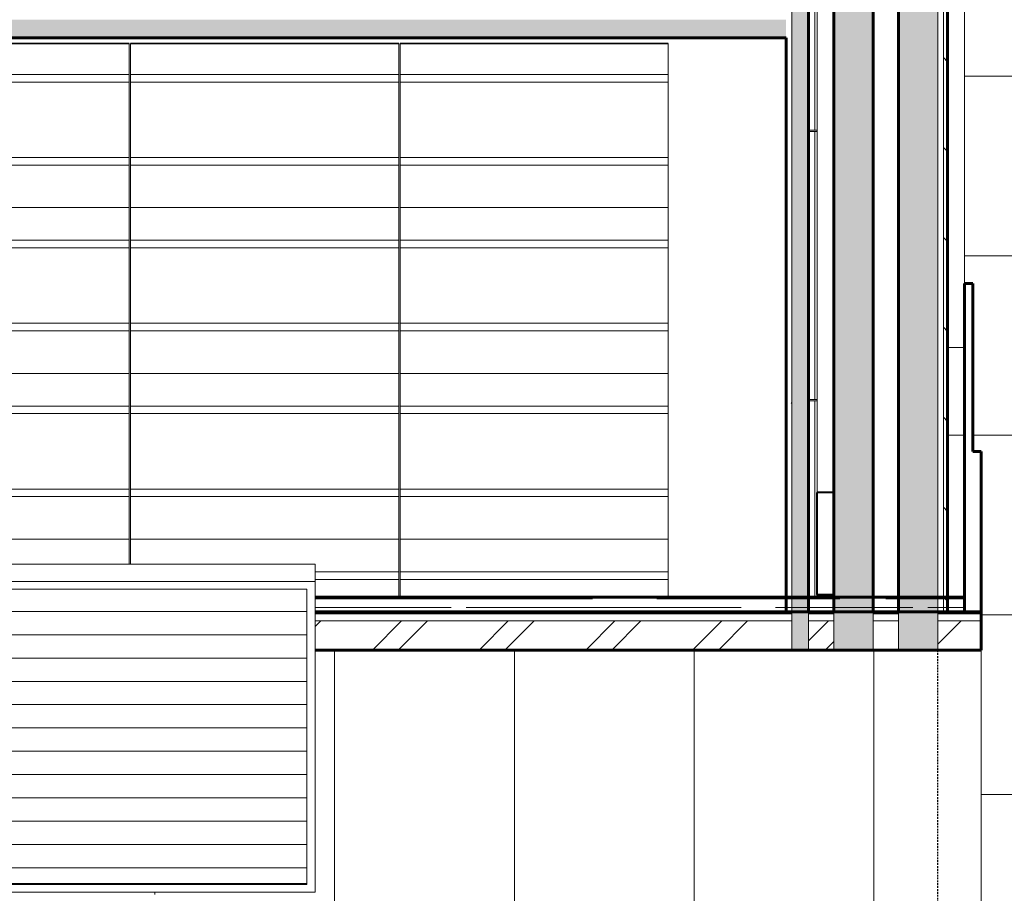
# Model space of a CAD drawing. Header units: inches. Extents: x -680 to 188, y -283 to 603.
# Tile 10 of 15: x -124 to -36, y -105 to -27. Entities that reach past the tile are written whole.
import ezdxf

# ---------------------------------------------------------------- set-up
doc = ezdxf.new("R2010")
doc.units = ezdxf.units.IN
doc.header["$MEASUREMENT"] = 0
doc.linetypes.add('1A Hidden Long', pattern=[0.21875, 0.15625, -0.0625])
for name, color, linetype, lineweight in [('A-ANNO-DIMS', 1, 'Continuous', 9), ('A-ANNO-DIMS-48', 1, 'Continuous', 9), ('A-CLNG-PATT', 5, 'Continuous', 60), ('A-CLNG-SUSP', 5, 'Continuous', 18), ('A-DETL', 5, 'Continuous', 9), ('A-EQPM', 6, 'Continuous', 9), ('A-GENM', 6, 'Continuous', 9), ('A-GLAZ', 6, 'Continuous', 18), ('A-ROOF', 4, 'Continuous', 18), ('A-ROOF-OTLN', 4, 'Continuous', 9), ('A-ROOF-PATT', 8, 'Continuous', 60), ('A-WALL-PATT', 2, 'Continuous', 60), ('I-WALL', 2, 'Continuous', 18), ('S-BEAM', 4, 'Continuous', 9)]:
    doc.layers.add(name, color=color, linetype=linetype, lineweight=lineweight)
doc.styles.add('Arial_1', font='arial.ttf', dxfattribs={"width": 0.9, "height": 4.425898})
doc.dimstyles.new('Linear_-_3_32__Arial_2_3', dxfattribs={"dimscale": 12, "dimtxt": 4.5, "dimasz": 0.3125, "dimexe": 0.375, "dimexo": 0.375, "dimgap": 0.0625, "dimtad": 1, "dimdec": 3, "dimrnd": 0.125, "dimzin": 3, "dimdsep": 46, "dimlunit": 4, "dimtxsty": 'Arial_1', "dimblk1": 'OBLIQUE', "dimblk2": 'OBLIQUE', "dimsah": 1, "dimcen": 0.09, "dimdle": 0.375, "dimazin": 0, "dimtfac": 1, "dimtdec": 3, "dimtix": 1, "dimtmove": 0, "dimatfit": 3, "dimfxl": 1, "dimtvp": 1, "dimfrac": 2, "dimtolj": 1, "dimtzin": 0, "dimarcsym": 2})
pattern_1 = [(0, (0, 0), (15.36, 3.84), [0.634, -10.886, 0.634, -10.886, -61.44]), (0, (0, 0), (15.36, 3.84), [-23.04, 0.634, -22.406, 0.634, -10.886, -26.88]), (0, (0, 0), (15.36, 3.84), [-57.6, 0.634, -7.046, 0.634, -18.566]), (120, (5.76, 1.92), (-11.005538, 11.38215), [0.634, -10.886, 0.634, -10.886, -61.44]), (120, (5.76, 1.92), (-11.005538, 11.38215), [-23.04, 0.634, -22.406, 0.634, -10.886, -26.88]), (120, (5.76, 1.92), (-11.005538, 11.38215), [-57.6, 0.634, -7.046, 0.634, -18.566]), (240, (7.68, 9.6), (-4.354462, -15.22215), [0.634, -10.886, 0.634, -10.886, -61.44]), (240, (7.68, 9.6), (-4.354462, -15.22215), [-23.04, 0.634, -22.406, 0.634, -10.886, -26.88]), (240, (7.68, 9.6), (-4.354462, -15.22215), [-57.6, 0.634, -7.046, 0.634, -18.566])]

# ---------------------------------------------------------------- blocks, each defined once
blk = doc.blocks.new('Single Casement - 2050CS-1928333-Clerestory Plan')
at = {"layer": 'A-GLAZ'}
for p, q in [((-15.25, 6.813), (9.55, 6.813)), ((-15.25, 5.313), (-15.25, 6.813)), ((15.25, 6.813), (15.25, 5.313))]:
    blk.add_line(p, q, dxfattribs=at)
blk = doc.blocks.new('Xlath - Xlath-2591053-Clerestory Plan')
at = {"layer": 'A-GENM', "lineweight": 30}
for p, q in [((-114.286, -29.063), (-138.161, -29.063)), ((-138.161, -29.083), (-114.286, -29.083)), ((-114.286, -29.083), (-114.286, -29.063)), ((-114.161, -29.063), (-114.161, -29.083)), ((-90.286, -29.063), (-114.161, -29.063)), ((-114.161, -29.083), (-90.286, -29.083)), ((-90.286, -29.083), (-90.286, -29.063)), ((-90.161, -29.063), (-90.161, -29.083)), ((-66.286, -29.063), (-90.161, -29.063)), ((-90.161, -29.083), (-66.286, -29.083)), ((-66.286, -29.083), (-66.286, -29.063))]:
    blk.add_line(p, q, dxfattribs=at)
at = {"layer": 'A-GENM'}
for p, q in [((-114.286, -29.083), (-114.286, -29.158)), ((-114.286, -29.158), (-114.286, -29.216)), ((-114.286, -29.216), (-114.286, -30.05)), ((-114.161, -29.158), (-114.161, -29.083)), ((-114.161, -29.216), (-114.161, -29.158)), ((-114.161, -30.05), (-114.161, -29.216)), ((-90.286, -29.083), (-90.286, -29.158)), ((-90.286, -29.158), (-90.286, -29.216)), ((-90.286, -29.216), (-90.286, -30.05)), ((-90.161, -29.158), (-90.161, -29.083)), ((-90.161, -29.216), (-90.161, -29.158)), ((-90.161, -30.05), (-90.161, -29.216)), ((-66.286, -29.083), (-66.286, -29.158)), ((-66.286, -29.158), (-66.286, -29.216)), ((-66.286, -29.216), (-66.286, -30.05)), ((-114.286, -30.05), (-114.286, -30.13)), ((-114.286, -30.13), (-114.286, -30.291)), ((-114.286, -30.291), (-114.286, -30.351)), ((-114.286, -30.351), (-114.286, -31.7)), ((-114.161, -30.13), (-114.161, -30.05)), ((-114.161, -30.291), (-114.161, -30.13)), ((-114.161, -30.351), (-114.161, -30.291)), ((-114.161, -31.7), (-114.161, -30.351)), ((-90.286, -30.05), (-90.286, -30.13)), ((-90.286, -30.13), (-90.286, -30.291)), ((-90.286, -30.291), (-90.286, -30.351)), ((-90.286, -30.351), (-90.286, -31.7)), ((-90.161, -30.13), (-90.161, -30.05)), ((-90.161, -30.291), (-90.161, -30.13)), ((-90.161, -30.351), (-90.161, -30.291)), ((-90.161, -31.7), (-90.161, -30.351)), ((-66.286, -30.05), (-66.286, -30.13)), ((-66.286, -30.13), (-66.286, -30.291)), ((-66.286, -30.291), (-66.286, -30.351)), ((-66.286, -30.351), (-66.286, -31.7)), ((-114.286, -31.844), (-138.161, -31.844)), ((-114.286, -31.7), (-114.286, -31.843)), ((-114.286, -31.844), (-114.286, -32.517)), ((-114.161, -31.843), (-114.161, -31.7)), ((-90.286, -31.844), (-114.161, -31.844)), ((-114.161, -32.517), (-114.161, -31.844)), ((-90.286, -31.7), (-90.286, -31.843)), ((-90.286, -31.844), (-90.286, -32.517)), ((-90.161, -31.843), (-90.161, -31.7)), ((-66.286, -31.844), (-90.161, -31.844)), ((-90.161, -32.517), (-90.161, -31.844)), ((-66.286, -31.7), (-66.286, -31.843)), ((-66.286, -31.844), (-66.286, -32.517)), ((-138.161, -32.517), (-114.286, -32.517)), ((-114.286, -32.517), (-114.286, -39.093)), ((-114.161, -32.517), (-90.286, -32.517)), ((-114.161, -39.093), (-114.161, -32.517)), ((-90.286, -32.517), (-90.286, -39.093)), ((-90.161, -32.517), (-66.286, -32.517)), ((-90.161, -39.093), (-90.161, -32.517)), ((-66.286, -32.517), (-66.286, -39.093)), ((-114.286, -39.237), (-138.161, -39.237)), ((-114.286, -39.093), (-114.286, -39.236)), ((-114.286, -39.237), (-114.286, -39.91)), ((-114.161, -39.236), (-114.161, -39.093)), ((-90.286, -39.237), (-114.161, -39.237)), ((-114.161, -39.91), (-114.161, -39.237)), ((-90.286, -39.093), (-90.286, -39.236)), ((-90.286, -39.237), (-90.286, -39.91)), ((-90.161, -39.236), (-90.161, -39.093)), ((-66.286, -39.237), (-90.161, -39.237)), ((-90.161, -39.91), (-90.161, -39.237)), ((-66.286, -39.093), (-66.286, -39.236)), ((-66.286, -39.237), (-66.286, -39.91)), ((-138.161, -39.91), (-114.286, -39.91)), ((-114.286, -39.91), (-114.286, -41.111)), ((-114.161, -39.91), (-90.286, -39.91)), ((-114.161, -41.111), (-114.161, -39.91)), ((-90.286, -39.91), (-90.286, -41.111)), ((-90.161, -39.91), (-66.286, -39.91)), ((-90.161, -41.111), (-90.161, -39.91)), ((-66.286, -39.91), (-66.286, -41.111)), ((-114.286, -41.111), (-114.286, -41.191)), ((-114.286, -41.191), (-114.286, -41.352)), ((-114.161, -41.191), (-114.161, -41.111)), ((-114.161, -41.352), (-114.161, -41.191)), ((-90.286, -41.111), (-90.286, -41.191)), ((-90.286, -41.191), (-90.286, -41.352)), ((-90.161, -41.191), (-90.161, -41.111)), ((-90.161, -41.352), (-90.161, -41.191)), ((-66.286, -41.111), (-66.286, -41.191)), ((-66.286, -41.191), (-66.286, -41.352)), ((-114.286, -41.352), (-114.286, -41.413)), ((-114.286, -41.413), (-114.286, -42.182)), ((-114.161, -41.413), (-114.161, -41.352)), ((-114.161, -42.182), (-114.161, -41.413)), ((-90.286, -41.352), (-90.286, -41.413)), ((-90.286, -41.413), (-90.286, -42.182)), ((-90.161, -41.413), (-90.161, -41.352)), ((-90.161, -42.182), (-90.161, -41.413)), ((-66.286, -41.352), (-66.286, -41.413)), ((-66.286, -41.413), (-66.286, -42.182)), ((-114.286, -42.182), (-114.286, -42.264)), ((-114.286, -42.264), (-114.286, -43.123)), ((-114.161, -42.264), (-114.161, -42.182)), ((-114.161, -43.123), (-114.161, -42.264)), ((-90.286, -42.182), (-90.286, -42.264)), ((-90.286, -42.264), (-90.286, -43.123)), ((-90.161, -42.264), (-90.161, -42.182)), ((-90.161, -43.123), (-90.161, -42.264)), ((-66.286, -42.182), (-66.286, -42.264)), ((-66.286, -42.264), (-66.286, -43.123)), ((-114.286, -43.7), (-138.161, -43.7)), ((-114.286, -43.123), (-114.286, -43.22)), ((-114.286, -43.22), (-114.286, -43.546)), ((-114.286, -43.546), (-114.286, -43.613)), ((-114.286, -43.613), (-114.286, -43.7)), ((-114.286, -43.7), (-114.286, -43.927)), ((-114.161, -43.22), (-114.161, -43.123)), ((-114.161, -43.546), (-114.161, -43.22)), ((-114.161, -43.613), (-114.161, -43.546)), ((-114.161, -43.7), (-114.161, -43.613)), ((-114.161, -43.927), (-114.161, -43.7)), ((-90.286, -43.7), (-114.161, -43.7)), ((-90.286, -43.123), (-90.286, -43.22)), ((-90.286, -43.22), (-90.286, -43.546)), ((-90.286, -43.546), (-90.286, -43.613)), ((-90.286, -43.613), (-90.286, -43.7)), ((-90.286, -43.7), (-90.286, -43.927)), ((-90.161, -43.22), (-90.161, -43.123)), ((-90.161, -43.546), (-90.161, -43.22)), ((-90.161, -43.613), (-90.161, -43.546)), ((-90.161, -43.7), (-90.161, -43.613)), ((-90.161, -43.927), (-90.161, -43.7)), ((-66.286, -43.7), (-90.161, -43.7)), ((-66.286, -43.123), (-66.286, -43.22)), ((-66.286, -43.22), (-66.286, -43.546)), ((-66.286, -43.546), (-66.286, -43.613)), ((-66.286, -43.613), (-66.286, -43.7)), ((-66.286, -43.7), (-66.286, -43.927)), ((-114.286, -43.927), (-114.286, -43.985)), ((-114.286, -43.985), (-114.286, -44.819)), ((-114.161, -43.985), (-114.161, -43.927)), ((-114.161, -44.819), (-114.161, -43.985)), ((-90.286, -43.927), (-90.286, -43.985)), ((-90.286, -43.985), (-90.286, -44.819)), ((-90.161, -43.985), (-90.161, -43.927)), ((-90.161, -44.819), (-90.161, -43.985)), ((-66.286, -43.927), (-66.286, -43.985)), ((-66.286, -43.985), (-66.286, -44.819)), ((-114.286, -44.819), (-114.286, -44.899)), ((-114.286, -44.899), (-114.286, -45.06)), ((-114.286, -45.06), (-114.286, -45.121)), ((-114.286, -45.121), (-114.286, -46.469)), ((-114.161, -44.899), (-114.161, -44.819)), ((-114.161, -45.06), (-114.161, -44.899)), ((-114.161, -45.121), (-114.161, -45.06)), ((-114.161, -46.469), (-114.161, -45.121)), ((-90.286, -44.819), (-90.286, -44.899)), ((-90.286, -44.899), (-90.286, -45.06)), ((-90.286, -45.06), (-90.286, -45.121)), ((-90.286, -45.121), (-90.286, -46.469)), ((-90.161, -44.899), (-90.161, -44.819)), ((-90.161, -45.06), (-90.161, -44.899)), ((-90.161, -45.121), (-90.161, -45.06)), ((-90.161, -46.469), (-90.161, -45.121)), ((-66.286, -44.819), (-66.286, -44.899)), ((-66.286, -44.899), (-66.286, -45.06)), ((-66.286, -45.06), (-66.286, -45.121)), ((-66.286, -45.121), (-66.286, -46.469)), ((-114.286, -46.613), (-138.161, -46.613)), ((-138.161, -47.286), (-114.286, -47.286)), ((-114.286, -46.469), (-114.286, -46.612)), ((-114.286, -46.613), (-114.286, -47.286)), ((-114.286, -47.286), (-114.286, -53.862)), ((-114.161, -46.612), (-114.161, -46.469)), ((-90.286, -46.613), (-114.161, -46.613)), ((-114.161, -47.286), (-114.161, -46.613)), ((-114.161, -47.286), (-90.286, -47.286)), ((-114.161, -53.862), (-114.161, -47.286)), ((-90.286, -46.469), (-90.286, -46.612)), ((-90.286, -46.613), (-90.286, -47.286)), ((-90.286, -47.286), (-90.286, -53.862)), ((-90.161, -46.612), (-90.161, -46.469)), ((-66.286, -46.613), (-90.161, -46.613)), ((-90.161, -47.286), (-90.161, -46.613)), ((-90.161, -47.286), (-66.286, -47.286)), ((-90.161, -53.862), (-90.161, -47.286)), ((-66.286, -46.469), (-66.286, -46.612)), ((-66.286, -46.613), (-66.286, -47.286)), ((-66.286, -47.286), (-66.286, -53.862)), ((-114.286, -54.006), (-138.161, -54.006)), ((-114.286, -53.862), (-114.286, -54.005)), ((-114.286, -54.006), (-114.286, -54.679)), ((-114.161, -54.005), (-114.161, -53.862)), ((-90.286, -54.006), (-114.161, -54.006)), ((-114.161, -54.679), (-114.161, -54.006)), ((-90.286, -53.862), (-90.286, -54.005)), ((-90.286, -54.006), (-90.286, -54.679)), ((-90.161, -54.005), (-90.161, -53.862)), ((-66.286, -54.006), (-90.161, -54.006)), ((-90.161, -54.679), (-90.161, -54.006)), ((-66.286, -53.862), (-66.286, -54.005)), ((-66.286, -54.006), (-66.286, -54.679)), ((-138.161, -54.679), (-114.286, -54.679)), ((-114.286, -54.679), (-114.286, -55.88)), ((-114.161, -54.679), (-90.286, -54.679)), ((-114.161, -55.88), (-114.161, -54.679)), ((-90.286, -54.679), (-90.286, -55.88)), ((-90.161, -54.679), (-66.286, -54.679)), ((-90.161, -55.88), (-90.161, -54.679)), ((-66.286, -54.679), (-66.286, -55.88)), ((-114.286, -55.88), (-114.286, -55.96)), ((-114.286, -55.96), (-114.286, -56.122)), ((-114.161, -55.96), (-114.161, -55.88)), ((-114.161, -56.122), (-114.161, -55.96)), ((-90.286, -55.88), (-90.286, -55.96)), ((-90.286, -55.96), (-90.286, -56.122)), ((-90.161, -55.96), (-90.161, -55.88)), ((-90.161, -56.122), (-90.161, -55.96)), ((-66.286, -55.88), (-66.286, -55.96)), ((-66.286, -55.96), (-66.286, -56.122)), ((-114.286, -56.122), (-114.286, -56.182)), ((-114.286, -56.182), (-114.286, -56.951)), ((-114.286, -56.951), (-114.286, -57.033)), ((-114.161, -56.182), (-114.161, -56.122)), ((-114.161, -56.951), (-114.161, -56.182)), ((-114.161, -57.033), (-114.161, -56.951)), ((-90.286, -56.122), (-90.286, -56.182)), ((-90.286, -56.182), (-90.286, -56.951)), ((-90.286, -56.951), (-90.286, -57.033)), ((-90.161, -56.182), (-90.161, -56.122)), ((-90.161, -56.951), (-90.161, -56.182)), ((-90.161, -57.033), (-90.161, -56.951)), ((-66.286, -56.122), (-66.286, -56.182)), ((-66.286, -56.182), (-66.286, -56.951)), ((-66.286, -56.951), (-66.286, -57.033)), ((-114.286, -57.033), (-114.286, -57.892)), ((-114.161, -57.892), (-114.161, -57.033)), ((-90.286, -57.033), (-90.286, -57.892)), ((-90.161, -57.892), (-90.161, -57.033)), ((-66.286, -57.033), (-66.286, -57.892)), ((-114.286, -58.47), (-138.161, -58.47)), ((-114.286, -57.892), (-114.286, -57.989)), ((-114.286, -57.989), (-114.286, -58.315)), ((-114.286, -58.315), (-114.286, -58.382)), ((-114.286, -58.382), (-114.286, -58.47)), ((-114.286, -58.47), (-114.286, -58.696)), ((-114.286, -58.696), (-114.286, -58.754)), ((-114.161, -57.989), (-114.161, -57.892)), ((-114.161, -58.315), (-114.161, -57.989)), ((-114.161, -58.382), (-114.161, -58.315)), ((-114.161, -58.47), (-114.161, -58.382)), ((-90.286, -58.47), (-114.161, -58.47)), ((-114.161, -58.696), (-114.161, -58.47)), ((-114.161, -58.754), (-114.161, -58.696)), ((-90.286, -57.892), (-90.286, -57.989)), ((-90.286, -57.989), (-90.286, -58.315)), ((-90.286, -58.315), (-90.286, -58.382)), ((-90.286, -58.382), (-90.286, -58.47)), ((-90.286, -58.47), (-90.286, -58.696)), ((-90.286, -58.696), (-90.286, -58.754)), ((-90.161, -57.989), (-90.161, -57.892)), ((-90.161, -58.315), (-90.161, -57.989)), ((-90.161, -58.382), (-90.161, -58.315)), ((-90.161, -58.47), (-90.161, -58.382)), ((-66.286, -58.47), (-90.161, -58.47)), ((-90.161, -58.696), (-90.161, -58.47)), ((-90.161, -58.754), (-90.161, -58.696)), ((-66.286, -57.892), (-66.286, -57.989)), ((-66.286, -57.989), (-66.286, -58.315)), ((-66.286, -58.315), (-66.286, -58.382)), ((-66.286, -58.382), (-66.286, -58.47)), ((-66.286, -58.47), (-66.286, -58.696)), ((-66.286, -58.696), (-66.286, -58.754)), ((-114.286, -58.754), (-114.286, -59.588)), ((-114.286, -59.588), (-114.286, -59.668)), ((-114.161, -59.588), (-114.161, -58.754)), ((-114.161, -59.668), (-114.161, -59.588)), ((-90.286, -58.754), (-90.286, -59.588)), ((-90.286, -59.588), (-90.286, -59.668)), ((-90.161, -59.588), (-90.161, -58.754)), ((-90.161, -59.668), (-90.161, -59.588)), ((-66.286, -58.754), (-66.286, -59.588)), ((-66.286, -59.588), (-66.286, -59.668)), ((-114.286, -59.668), (-114.286, -59.83)), ((-114.286, -59.83), (-114.286, -59.89)), ((-114.286, -59.89), (-114.286, -61.239)), ((-114.161, -59.83), (-114.161, -59.668)), ((-114.161, -59.89), (-114.161, -59.83)), ((-114.161, -61.239), (-114.161, -59.89)), ((-90.286, -59.668), (-90.286, -59.83)), ((-90.286, -59.83), (-90.286, -59.89)), ((-90.286, -59.89), (-90.286, -61.239)), ((-90.161, -59.83), (-90.161, -59.668)), ((-90.161, -59.89), (-90.161, -59.83)), ((-90.161, -61.239), (-90.161, -59.89)), ((-66.286, -59.668), (-66.286, -59.83)), ((-66.286, -59.83), (-66.286, -59.89)), ((-66.286, -59.89), (-66.286, -61.239)), ((-114.286, -61.239), (-114.286, -61.381)), ((-114.161, -61.381), (-114.161, -61.239)), ((-90.286, -61.239), (-90.286, -61.381)), ((-90.161, -61.381), (-90.161, -61.239)), ((-66.286, -61.239), (-66.286, -61.381)), ((-114.286, -61.382), (-138.161, -61.382)), ((-138.161, -62.055), (-114.286, -62.055)), ((-114.286, -61.382), (-114.286, -62.055)), ((-114.286, -62.055), (-114.286, -68.632)), ((-90.286, -61.382), (-114.161, -61.382)), ((-114.161, -62.055), (-114.161, -61.382)), ((-114.161, -62.055), (-90.286, -62.055)), ((-114.161, -68.632), (-114.161, -62.055)), ((-90.286, -61.382), (-90.286, -62.055)), ((-90.286, -62.055), (-90.286, -68.632)), ((-66.286, -61.382), (-90.161, -61.382)), ((-90.161, -62.055), (-90.161, -61.382)), ((-90.161, -62.055), (-66.286, -62.055)), ((-90.161, -68.632), (-90.161, -62.055)), ((-66.286, -61.382), (-66.286, -62.055)), ((-66.286, -62.055), (-66.286, -68.632)), ((-114.286, -68.775), (-138.161, -68.775)), ((-114.286, -68.632), (-114.286, -68.774)), ((-114.286, -68.775), (-114.286, -69.448)), ((-114.161, -68.774), (-114.161, -68.632)), ((-90.286, -68.775), (-114.161, -68.775)), ((-114.161, -69.448), (-114.161, -68.775)), ((-90.286, -68.632), (-90.286, -68.774)), ((-90.286, -68.775), (-90.286, -69.448)), ((-90.161, -68.774), (-90.161, -68.632)), ((-66.286, -68.775), (-90.161, -68.775)), ((-90.161, -69.448), (-90.161, -68.775)), ((-66.286, -68.632), (-66.286, -68.774)), ((-66.286, -68.775), (-66.286, -69.448)), ((-138.161, -69.448), (-114.286, -69.448)), ((-114.286, -69.448), (-114.286, -70.649)), ((-114.161, -69.448), (-90.286, -69.448)), ((-114.161, -70.649), (-114.161, -69.448)), ((-90.286, -69.448), (-90.286, -70.649)), ((-90.161, -69.448), (-66.286, -69.448)), ((-90.161, -70.649), (-90.161, -69.448)), ((-66.286, -69.448), (-66.286, -70.649)), ((-114.286, -70.649), (-114.286, -70.73)), ((-114.286, -70.73), (-114.286, -70.891)), ((-114.286, -70.891), (-114.286, -70.951)), ((-114.286, -70.951), (-114.286, -71.72)), ((-114.161, -70.73), (-114.161, -70.649)), ((-114.161, -70.891), (-114.161, -70.73)), ((-114.161, -70.951), (-114.161, -70.891)), ((-114.161, -71.72), (-114.161, -70.951)), ((-90.286, -70.649), (-90.286, -70.73)), ((-90.286, -70.73), (-90.286, -70.891)), ((-90.286, -70.891), (-90.286, -70.951)), ((-90.286, -70.951), (-90.286, -71.72)), ((-90.161, -70.73), (-90.161, -70.649)), ((-90.161, -70.891), (-90.161, -70.73)), ((-90.161, -70.951), (-90.161, -70.891)), ((-90.161, -71.72), (-90.161, -70.951)), ((-66.286, -70.649), (-66.286, -70.73)), ((-66.286, -70.73), (-66.286, -70.891)), ((-66.286, -70.891), (-66.286, -70.951)), ((-66.286, -70.951), (-66.286, -71.72)), ((-114.286, -71.72), (-114.286, -71.802)), ((-114.286, -71.802), (-114.286, -72.662)), ((-114.161, -71.802), (-114.161, -71.72)), ((-114.161, -72.662), (-114.161, -71.802)), ((-90.286, -71.72), (-90.286, -71.802)), ((-90.286, -71.802), (-90.286, -72.662)), ((-90.161, -71.802), (-90.161, -71.72)), ((-90.161, -72.662), (-90.161, -71.802)), ((-66.286, -71.72), (-66.286, -71.802)), ((-66.286, -71.802), (-66.286, -72.662)), ((-114.286, -72.662), (-114.286, -72.758)), ((-114.286, -72.758), (-114.286, -73.084)), ((-114.161, -72.758), (-114.161, -72.662)), ((-114.161, -73.084), (-114.161, -72.758)), ((-90.286, -72.662), (-90.286, -72.758)), ((-90.286, -72.758), (-90.286, -73.084)), ((-90.161, -72.758), (-90.161, -72.662)), ((-90.161, -73.084), (-90.161, -72.758)), ((-66.286, -72.662), (-66.286, -72.758)), ((-66.286, -72.758), (-66.286, -73.084)), ((-114.286, -73.239), (-138.161, -73.239)), ((-114.286, -73.084), (-114.286, -73.151)), ((-114.286, -73.151), (-114.286, -73.239)), ((-114.286, -73.239), (-114.286, -73.466)), ((-114.286, -73.466), (-114.286, -73.523)), ((-114.286, -73.523), (-114.286, -74.357)), ((-114.161, -73.151), (-114.161, -73.084)), ((-114.161, -73.239), (-114.161, -73.151)), ((-114.161, -73.466), (-114.161, -73.239)), ((-90.286, -73.239), (-114.161, -73.239)), ((-114.161, -73.523), (-114.161, -73.466)), ((-114.161, -74.357), (-114.161, -73.523)), ((-90.286, -73.084), (-90.286, -73.151)), ((-90.286, -73.151), (-90.286, -73.239)), ((-90.286, -73.239), (-90.286, -73.466)), ((-90.286, -73.466), (-90.286, -73.523)), ((-90.286, -73.523), (-90.286, -74.357)), ((-90.161, -73.151), (-90.161, -73.084)), ((-90.161, -73.239), (-90.161, -73.151)), ((-90.161, -73.466), (-90.161, -73.239)), ((-66.286, -73.239), (-90.161, -73.239)), ((-90.161, -73.523), (-90.161, -73.466)), ((-90.161, -74.357), (-90.161, -73.523)), ((-66.286, -73.084), (-66.286, -73.151)), ((-66.286, -73.151), (-66.286, -73.239)), ((-66.286, -73.239), (-66.286, -73.466)), ((-66.286, -73.466), (-66.286, -73.523)), ((-66.286, -73.523), (-66.286, -74.357)), ((-114.286, -74.357), (-114.286, -74.438)), ((-114.286, -74.438), (-114.286, -74.599)), ((-114.161, -74.438), (-114.161, -74.357)), ((-114.161, -74.599), (-114.161, -74.438)), ((-90.286, -74.357), (-90.286, -74.438)), ((-90.286, -74.438), (-90.286, -74.599)), ((-90.161, -74.438), (-90.161, -74.357)), ((-90.161, -74.599), (-90.161, -74.438)), ((-66.286, -74.357), (-66.286, -74.438)), ((-66.286, -74.438), (-66.286, -74.599)), ((-114.286, -74.599), (-114.286, -74.659)), ((-114.286, -74.659), (-114.286, -75.469)), ((-114.161, -74.659), (-114.161, -74.599)), ((-114.161, -75.469), (-114.161, -74.659)), ((-90.286, -74.599), (-90.286, -74.659)), ((-90.286, -74.659), (-90.286, -76.008)), ((-90.161, -74.659), (-90.161, -74.599)), ((-90.161, -76.008), (-90.161, -74.659)), ((-66.286, -74.599), (-66.286, -74.659)), ((-66.286, -74.659), (-66.286, -76.008)), ((-90.286, -76.152), (-97.724, -76.152)), ((-90.286, -76.008), (-90.286, -76.15)), ((-90.286, -76.152), (-90.286, -76.824)), ((-90.161, -76.15), (-90.161, -76.008)), ((-66.286, -76.152), (-90.161, -76.152)), ((-90.161, -76.824), (-90.161, -76.152)), ((-66.286, -76.008), (-66.286, -76.15)), ((-66.286, -76.152), (-66.286, -76.824)), ((-97.724, -76.824), (-90.286, -76.824)), ((-90.286, -76.824), (-90.286, -78.418)), ((-90.161, -76.824), (-66.286, -76.824)), ((-90.161, -78.418), (-90.161, -76.824)), ((-66.286, -76.824), (-66.286, -78.418))]:
    blk.add_line(p, q, dxfattribs=at)
blk = doc.blocks.new('Xlath-LR - Xlath-LR-2668681-Clerestory Plan')
at = {"layer": 'A-GENM'}
for p, q in [((-53.786, -60.918), (-53.749, -60.918)), ((-53.749, -60.918), (-53.246, -60.918)), ((-53.246, -60.918), (-53.224, -60.918)), ((-53.246, -78.418), (-53.246, -60.918)), ((-53.224, -60.918), (-53.071, -60.918)), ((-53.224, -78.418), (-53.224, -60.918)), ((-53.071, -60.918), (-53.036, -60.918))]:
    blk.add_line(p, q, dxfattribs=at)
blk = doc.blocks.new('Xlath-LR - Xlath-LR-2667324-Clerestory Plan')
at = {"layer": 'A-GENM'}
for p, q in [((-53.786, -12.918), (-53.749, -12.918)), ((-53.749, -12.918), (-53.246, -12.918)), ((-53.246, -12.918), (-53.224, -12.918)), ((-53.246, -36.793), (-53.246, -12.918)), ((-53.224, -12.918), (-53.071, -12.918)), ((-53.224, -36.793), (-53.224, -12.918)), ((-53.071, -12.918), (-53.036, -12.918)), ((-53.749, -36.793), (-53.786, -36.793)), ((-53.246, -36.793), (-53.749, -36.793)), ((-53.224, -36.793), (-53.246, -36.793)), ((-53.071, -36.793), (-53.224, -36.793)), ((-53.036, -36.793), (-53.071, -36.793)), ((-53.786, -36.918), (-53.749, -36.918)), ((-53.749, -36.918), (-53.246, -36.918)), ((-53.246, -36.918), (-53.224, -36.918)), ((-53.246, -60.793), (-53.246, -36.918)), ((-53.224, -36.918), (-53.071, -36.918)), ((-53.224, -60.793), (-53.224, -36.918)), ((-53.071, -36.918), (-53.036, -36.918)), ((-53.749, -60.793), (-53.786, -60.793)), ((-53.246, -60.793), (-53.749, -60.793)), ((-53.224, -60.793), (-53.246, -60.793)), ((-53.071, -60.793), (-53.224, -60.793)), ((-53.036, -60.793), (-53.071, -60.793))]:
    blk.add_line(p, q, dxfattribs=at)
blk = doc.blocks.new('Solar Panel - 30_ x 60_-2671283-Clerestory Plan')
at = {"layer": 'A-EQPM'}
h = blk.add_hatch(dxfattribs=at)
h.set_pattern_fill('FP_7', color=256, style=0, pattern_type=2)
h.set_pattern_definition([(180, (-411.161, -106.68), (-3e-16, -2.077), [])])
h.paths.add_polyline_path([(-426.859, -103.911), (-411.911, -103.911), (-411.911, -77.7), (-470.411, -77.7), (-470.411, -103.911), (-430.46, -103.911)], flags=0)
for p, q in [((-471.161, -75.469), (-411.161, -75.469)), ((-471.161, -75.469), (-471.161, -77.007)), ((-411.161, -75.469), (-411.161, -77.007)), ((-411.161, -77.007), (-471.161, -77.007)), ((-471.161, -77.007), (-471.161, -104.7)), ((-411.161, -104.7), (-411.161, -77.007)), ((-470.411, -104.007), (-470.411, -77.7)), ((-470.411, -77.7), (-411.911, -77.7)), ((-411.911, -77.7), (-411.911, -104.007)), ((-470.411, -103.911), (-411.911, -103.911)), ((-411.911, -104.007), (-470.411, -104.007)), ((-471.161, -104.7), (-411.161, -104.7))]:
    blk.add_line(p, q, dxfattribs=at)
blk = doc.blocks.new('DIMBLOCK12-Clerestory Plan')
at = {"layer": 'A-ANNO-DIMS-48', "lineweight": 50, "transparency": 16777216}
for p, q in [((55.589, 37.582), (53.714, 39.457)), ((55.589, 37.582), (57.464, 35.707)), ((55.589, -180.168), (53.714, -178.293)), ((55.589, -180.168), (57.464, -182.043))]:
    blk.add_line(p, q, dxfattribs=at)
at = {"layer": 'A-ANNO-DIMS-48', "transparency": 16777216}
for p, q in [((-39.099, 37.582), (60.089, 37.582)), ((55.589, 37.582), (-39.099, 37.582)), ((55.589, -180.168), (55.589, 37.582)), ((-40.191, -180.168), (60.089, -180.168)), ((55.589, -180.168), (-40.191, -180.168))]:
    blk.add_line(p, q, dxfattribs=at)
at = {"layer": 'A-ANNO-DIMS-48', "color": 0, "transparency": 16777216, "insert": (49.098, -82.82), "char_height": 4.4259, "width": 27.66462, "attachment_point": 1, "rotation": 90, "line_spacing_factor": 0.938532, "style": 'Arial_1'}
blk.add_mtext('18\'-1 3/4"', dxfattribs=at)
blk = doc.blocks.new('_Oblique')
at = {"color": 0, "linetype": 'ByBlock', "lineweight": -2}
blk.add_line((-0.5, -0.5), (0.5, 0.5), dxfattribs=at)
blk = doc.blocks.new('DIMBLOCK14-Clerestory Plan')
at = {"layer": 'A-ANNO-DIMS-48', "transparency": 16777216}
for p, q in [((65.549, 160.332), (65.549, -184.668)), ((-14.661, 155.832), (70.049, 155.832)), ((65.549, 155.832), (-14.661, 155.832)), ((-40.191, -180.168), (70.049, -180.168)), ((65.549, -180.168), (-40.191, -180.168))]:
    blk.add_line(p, q, dxfattribs=at)
at = {"layer": 'A-ANNO-DIMS-48', "lineweight": 50, "transparency": 16777216}
for p, q in [((65.549, 155.832), (63.674, 157.707)), ((65.549, 155.832), (67.424, 153.957)), ((65.549, -180.168), (63.674, -178.293)), ((65.549, -180.168), (67.424, -182.043))]:
    blk.add_line(p, q, dxfattribs=at)
at = {"layer": 'A-ANNO-DIMS-48', "color": 0, "transparency": 16777216, "insert": (59.058, -19.126), "char_height": 4.4259, "width": 16.69846, "attachment_point": 1, "rotation": 90, "line_spacing_factor": 0.938532, "style": 'Arial_1'}
blk.add_mtext('28\'-0"', dxfattribs=at)

msp = doc.modelspace()

# ---------------------------------------------------------------- hatches: boundary and pattern name
at = {"layer": 'A-CLNG-PATT', "lineweight": 9}
h = msp.add_hatch(dxfattribs=at)
h.set_pattern_fill('FP_4', color=256, style=0, pattern_type=2)
h.set_pattern_definition(pattern_1)
h.paths.add_polyline_path([(-518.7861, -28.5805), (-55.7861, -28.5805), (-55.7861, -26.9555), (-518.7861, -26.9555)], flags=0)
at = {"layer": 'A-ROOF-PATT', "lineweight": 9}
h = msp.add_hatch(dxfattribs=at)
h.set_pattern_fill('FP_11', color=256, style=0, pattern_type=2)
h.set_pattern_definition([(180, (0.167, 0), (-2e-15, -16), [])])
h.paths.add_polyline_path([(43.2139, -185.6679), (43.2139, 17.3321), (-14.4111, 17.3321), (-14.4111, -18.5429), (-41.4111, -18.5429), (-41.4111, -25.6679), (-39.9111, -25.6679), (-39.9111, -50.4679), (-39.1611, -50.4679), (-39.1611, -65.4179), (-38.4111, -65.4179), (-38.4111, -185.6679), (-34.3121, -185.6679)], flags=0)
h.paths.add_polyline_path([(1.9437, -81.1507), (1.9437, -69.1507), (4.9437, -75.1507), (4.4144, -76.2093)], flags=0)
h.paths.add_polyline_path([(-39.9111, -78.4179), (-39.9111, -56.1679), (-41.4111, -56.1679), (-41.4111, -78.4179)], flags=0)
h = msp.add_hatch(dxfattribs=at)
h.set_pattern_fill('FP_14', color=256, style=0, pattern_type=2)
h.set_pattern_definition([(0, (0, 0), (8.976, 4.08), [61.2, -8.16, 20.4, -4.08]), (0, (5.426, 2.04), (-4.08, 5.426), [12.24, -1.346, 24.48, -3.06]), (0, (2.04, 3.468), (21.216, 2.734), [32.64, -5.712, 16.32, -4.08])])
h.paths.add_polyline_path([(-41.5148, -79.7179), (-39.9111, -79.7179), (-39.9111, -78.4179), (-97.7236, -78.4179), (-97.7236, -79.7179), (-48.7175, -79.7179)], flags=0)
h.paths.add_polyline_path([(-160.3591, -79.7179), (-157.7236, -79.7179), (-157.7236, -78.4179), (-160.4111, -78.4179), (-160.4111, -79.7179)], flags=0)
h.paths.add_polyline_path([(-221.582, -79.7179), (-220.4111, -79.7179), (-220.4111, -78.4179), (-223.0986, -78.4179), (-223.0986, -79.7179)], flags=0)
h.paths.add_polyline_path([(-283.0986, -79.7179), (-283.0986, -78.4179), (-285.7861, -78.4179), (-285.7861, -79.7179)], flags=0)
h.paths.add_polyline_path([(-348.4736, -79.7179), (-345.7861, -79.7179), (-345.7861, -78.4179), (-348.4736, -78.4179)], flags=0)
h.paths.add_polyline_path([(-411.1611, -79.7179), (-408.4736, -79.7179), (-408.4736, -78.4179), (-411.1611, -78.4179)], flags=0)
h.paths.add_polyline_path([(-477.2774, -79.7179), (-471.1611, -79.7179), (-471.1611, -78.4179), (-524.6611, -78.4179), (-524.6611, -79.7179), (-480.8787, -79.7179)], flags=0)
h = msp.add_hatch(dxfattribs=at)
h.set_pattern_fill('FP_1', color=256, style=0, pattern_type=2)
h.set_pattern_definition([(45, (0, 0), (-4.75176, 4.75176), []), (45, (0, 7.2), (-4.75176, 4.75176), [])])
h.paths.add_polyline_path([(-55.9201, -83.1304), (-55.2861, -83.1304), (-55.2861, -80.5304), (-97.7236, -80.5304), (-97.7236, -83.1304), (-63.1228, -83.1304)], flags=0)
h.paths.add_polyline_path([(-53.7861, -83.1304), (-51.5361, -83.1304), (-51.5361, -80.5304), (-53.7861, -80.5304), (-53.7861, -82.3957)], flags=0)
h.paths.add_polyline_path([(-38.4111, -83.1304), (-38.4111, -80.5304), (-42.2861, -80.5304), (-42.2861, -83.1304), (-41.5148, -83.1304)], flags=0)
h.paths.add_polyline_path([(-45.7861, -83.1304), (-45.7861, -80.5304), (-48.0361, -80.5304), (-48.0361, -83.1304)], flags=0)
h.paths.add_polyline_path([(-160.3591, -83.1304), (-157.7236, -83.1304), (-157.7236, -80.5304), (-160.4111, -80.5304), (-160.4111, -83.1304)], flags=0)
h.paths.add_polyline_path([(-220.4111, -83.1304), (-220.4111, -80.5304), (-223.0986, -80.5304), (-223.0986, -83.1304), (-221.582, -83.1304)], flags=0)
h.paths.add_polyline_path([(-285.7861, -83.1304), (-283.0986, -83.1304), (-283.0986, -80.5304), (-285.7861, -80.5304), (-285.7861, -81.8234)], flags=0)
h.paths.add_polyline_path([(-347.629, -83.1304), (-345.7861, -83.1304), (-345.7861, -80.5304), (-348.4736, -80.5304), (-348.4736, -83.1304)], flags=0)
h.paths.add_polyline_path([(-411.1611, -83.1304), (-408.4736, -83.1304), (-408.4736, -80.5304), (-411.1611, -80.5304), (-411.1611, -82.5267)], flags=0)
h.paths.add_polyline_path([(-473.676, -83.1304), (-471.1611, -83.1304), (-471.1611, -80.5304), (-518.7861, -80.5304), (-518.7861, -83.1304), (-480.8787, -83.1304)], flags=0)
h.paths.add_polyline_path([(-524.0948, -83.1304), (-522.2861, -83.1304), (-522.2861, -80.5304), (-526.1611, -80.5304), (-526.1611, -83.1304)], flags=0)
h = msp.add_hatch(dxfattribs=at)
h.set_pattern_fill('FP_2', color=256, style=0, pattern_type=2)
h.set_pattern_definition([(90, (0, -75.157), (-16, 1e-15), [])])
h.paths.add_polyline_path([(-38.4111, -218.5429), (-38.4111, -83.1304), (-97.7236, -83.1304), (-97.7236, -104.6995), (-157.7236, -104.6995), (-157.7236, -83.1304), (-160.4111, -83.1304), (-160.4111, -104.6995), (-220.4111, -104.6995), (-220.4111, -83.1304), (-223.0986, -83.1304), (-223.0986, -104.6995), (-283.0986, -104.6995), (-283.0986, -83.1304), (-285.7861, -83.1304), (-285.7861, -104.6995), (-345.7861, -104.6995), (-345.7861, -83.1304), (-348.4736, -83.1304), (-348.4736, -104.6995), (-408.4736, -104.6995), (-408.4736, -83.1304), (-411.1611, -83.1304), (-411.1611, -104.6995), (-471.1611, -104.6995), (-471.1611, -83.1304), (-526.1611, -83.1304), (-526.1611, -218.5429), (-70.0183, -218.5429)], flags=0)
h.paths.add_polyline_path([(-378.4736, -192.9687), (-408.4736, -192.9687), (-408.4736, -163.738), (-348.4736, -163.738), (-348.4736, -192.9687), (-349.2236, -192.9687)], flags=0)
h.paths.add_polyline_path([(-156.9736, -192.9687), (-157.7236, -192.9687), (-157.7236, -163.738), (-97.7236, -163.738), (-97.7236, -192.9687), (-149.5551, -192.9687)], flags=0)
h.paths.add_polyline_path([(-219.6611, -192.9687), (-220.4111, -192.9687), (-220.4111, -163.738), (-160.4111, -163.738), (-160.4111, -192.9687), (-190.4111, -192.9687)], flags=0)
h.paths.add_polyline_path([(-437.2311, -192.9687), (-471.1611, -192.9687), (-471.1611, -163.738), (-411.1611, -163.738), (-411.1611, -192.9687), (-411.9111, -192.9687)], flags=0)
h.paths.add_polyline_path([(-283.0986, -192.9687), (-283.0986, -163.738), (-223.0986, -163.738), (-223.0986, -192.9687), (-282.3486, -192.9687)], flags=0)
h.paths.add_polyline_path([(-286.5361, -192.9687), (-345.7861, -192.9687), (-345.7861, -163.738), (-285.7861, -163.738), (-285.7861, -192.9687)], flags=0)
h.paths.add_polyline_path([(-365.6357, -163.5457), (-408.4736, -163.5457), (-408.4736, -134.3149), (-348.4736, -134.3149), (-348.4736, -163.5457), (-362.0344, -163.5457)], flags=0)
h.paths.add_polyline_path([(-97.7236, -163.5457), (-157.7236, -163.5457), (-157.7236, -134.3149), (-97.7236, -134.3149), (-97.7236, -162.8534)], flags=0)
h.paths.add_polyline_path([(-185.5685, -163.5457), (-220.4111, -163.5457), (-220.4111, -134.3149), (-160.4111, -134.3149), (-160.4111, -163.5457), (-181.9672, -163.5457)], flags=0)
h.paths.add_polyline_path([(-268.3994, -163.5457), (-283.0986, -163.5457), (-283.0986, -134.3149), (-223.0986, -134.3149), (-223.0986, -163.5457), (-264.7981, -163.5457)], flags=0)
h.paths.add_polyline_path([(-286.5361, -163.5457), (-345.7861, -163.5457), (-345.7861, -134.3149), (-285.7861, -134.3149), (-285.7861, -163.5457), (-286.4061, -163.5457)], flags=0)
h.paths.add_polyline_path([(-412.4532, -163.5457), (-471.1611, -163.5457), (-471.1611, -134.3149), (-411.1611, -134.3149), (-411.1611, -163.5457), (-411.9111, -163.5457)], flags=0)
h.paths.add_polyline_path([(-380.0411, -134.1226), (-408.4736, -134.1226), (-408.4736, -104.8918), (-348.4736, -104.8918), (-348.4736, -134.1226), (-378.2404, -134.1226)], flags=0)
h.paths.add_polyline_path([(-156.7578, -134.1226), (-157.7236, -134.1226), (-157.7236, -104.8918), (-97.7236, -104.8918), (-97.7236, -134.1226), (-153.1564, -134.1226)], flags=0)
h.paths.add_polyline_path([(-219.6611, -134.1226), (-220.4111, -134.1226), (-220.4111, -104.8918), (-160.4111, -104.8918), (-160.4111, -134.1226), (-207.1766, -134.1226)], flags=0)
h.paths.add_polyline_path([(-329.6223, -134.1226), (-345.7861, -134.1226), (-345.7861, -104.8918), (-285.7861, -104.8918), (-285.7861, -134.1226), (-326.0209, -134.1226)], flags=0)
h.paths.add_polyline_path([(-416.0545, -134.1226), (-471.1611, -134.1226), (-471.1611, -104.8918), (-411.1611, -104.8918), (-411.1611, -134.1226), (-412.4532, -134.1226)], flags=0)
h.paths.add_polyline_path([(-264.7981, -134.1226), (-283.0986, -134.1226), (-283.0986, -104.8918), (-223.0986, -104.8918), (-223.0986, -134.1226), (-261.1967, -134.1226)], flags=0)
at = {"layer": 'A-WALL-PATT', "lineweight": 9}
h = msp.add_hatch(dxfattribs=at)
h.set_pattern_fill('FP_3', color=256, style=0, pattern_type=2)
h.set_pattern_definition([(135, (0, 0), (-4.00647, -4.00647), [])])
h.paths.add_polyline_path([(-41.4111, -79.7179), (-41.4111, 38.0821), (-41.7861, 38.0821), (-41.7861, -79.7179), (-41.5148, -79.7179)], flags=0)
h = msp.add_hatch(dxfattribs=at)
h.set_pattern_fill('FP_4', color=256, style=0, pattern_type=2)
h.set_pattern_definition(pattern_1)
h.paths.add_polyline_path([(-55.2861, -79.7179), (-55.2861, 33.5821), (-55.7861, 33.5821), (-55.7861, -79.7179)], flags=0)
at = {"layer": 'A-WALL-PATT', "lineweight": 18}
for points in [[(-54.1195, -83.1304), (-53.7861, -83.1304), (-53.7861, 34.0821), (-55.2861, 34.0821), (-55.2861, -83.1304)], [(-48.0361, -83.1304), (-48.0361, 34.0821), (-51.5361, 34.0821), (-51.5361, -83.1304), (-48.7175, -83.1304)], [(-42.2861, -83.1304), (-42.2861, 34.0821), (-45.7861, 34.0821), (-45.7861, -83.1304)]]:
    msp.add_hatch(color=256, dxfattribs=at).paths.add_polyline_path(points, flags=0)

# ---------------------------------------------------------------- linework, layer by layer
at = {"layer": 'A-CLNG-SUSP', "lineweight": 60}
msp.add_line((-518.7861, -28.5805), (-55.7861, -28.5805), dxfattribs=at)
at = {"layer": 'A-DETL', "linetype": '1A Hidden Long', "lineweight": 30}
msp.add_line((-42.2861, -180.1679), (-42.2861, -83.1679), dxfattribs=at)
at = {"layer": 'A-ROOF', "lineweight": 60}
for p, q in [((-39.9111, -78.4179), (-97.7236, -78.4179)), ((-97.7236, -79.7179), (-39.9111, -79.7179)), ((-38.4111, -83.1304), (-38.4111, -79.7179)), ((-97.7236, -83.1304), (-38.4111, -83.1304))]:
    msp.add_line(p, q, dxfattribs=at)
at = {"layer": 'A-ROOF'}
for p, q in [((-55.2861, -79.8804), (-97.7236, -79.8804)), ((-55.2861, -80.5304), (-97.7236, -80.5304)), ((-51.5361, -79.8804), (-53.7861, -79.8804)), ((-51.5361, -80.5304), (-53.7861, -80.5304)), ((-45.7861, -79.8804), (-48.0361, -79.8804)), ((-45.7861, -80.5304), (-48.0361, -80.5304)), ((-38.4111, -79.8804), (-42.2861, -79.8804)), ((-38.4111, -80.5304), (-42.2861, -80.5304)), ((-38.4111, -218.5429), (-38.4111, -83.1304))]:
    msp.add_line(p, q, dxfattribs=at)
at = {"layer": 'A-ROOF-OTLN', "lineweight": 60}
for p, q in [((-39.1611, -50.4679), (-39.9111, -50.4679)), ((-39.9111, -50.4679), (-39.9111, -79.7179)), ((-39.1611, -65.4179), (-39.1611, -50.4679)), ((-38.4111, -65.4179), (-39.1611, -65.4179)), ((-38.4111, -79.7179), (-38.4111, -65.4179)), ((-39.9111, -79.7179), (-38.4111, -79.7179))]:
    msp.add_line(p, q, dxfattribs=at)
at = {"layer": 'I-WALL'}
for p, q in [((-41.7861, -79.7179), (-41.7861, 38.0821)), ((-42.2861, -83.1304), (-42.2861, 37.5821)), ((-55.2861, 34.0821), (-55.2861, -83.1304)), ((-53.7861, -79.7179), (-53.7861, -83.1304)), ((-51.5361, -83.1304), (-51.5361, -79.7179)), ((-48.0361, -83.1304), (-48.0361, -79.7179)), ((-45.7861, -83.1304), (-45.7861, -79.7179))]:
    msp.add_line(p, q, dxfattribs=at)
at = {"layer": 'I-WALL', "lineweight": 60}
for p, q in [((-41.4111, -79.7179), (-41.4111, 34.9571)), ((-53.7861, -79.7179), (-53.7861, 33.5821)), ((-51.5361, 33.5821), (-51.5361, -79.7179)), ((-48.0361, -79.7179), (-48.0361, 33.5821)), ((-45.7861, 33.5821), (-45.7861, -79.7179)), ((-55.7861, -28.5805), (-55.7861, -79.7179))]:
    msp.add_line(p, q, dxfattribs=at)
at = {"layer": 'S-BEAM'}
for p, q in [((-53.0361, 33.5821), (-53.0361, -69.0925)), ((-53.0517, -78.1833), (-53.0517, -78.4179)), ((-51.5517, -78.4179), (-51.5517, -78.1833))]:
    msp.add_line(p, q, dxfattribs=at)
at = {"layer": 'S-BEAM', "lineweight": 40}
for p, q in [((-51.5517, -69.0925), (-53.0517, -69.0925)), ((-53.0517, -69.0925), (-53.0517, -78.1833)), ((-51.5517, -78.1833), (-51.5517, -69.0925)), ((-53.0517, -78.1833), (-51.5517, -78.1833))]:
    msp.add_line(p, q, dxfattribs=at)

# ---------------------------------------------------------------- block references
at = {"layer": 'A-EQPM'}
msp.add_blockref('Solar Panel - 30_ x 60_-2671283-Clerestory Plan', (313.4375, 0), dxfattribs=at)
at = {"layer": 'A-GENM'}
for name in ['Xlath-LR - Xlath-LR-2667324-Clerestory Plan', 'Xlath - Xlath-2591053-Clerestory Plan', 'Xlath-LR - Xlath-LR-2668681-Clerestory Plan']:
    msp.add_blockref(name, (0, 0), dxfattribs=at)
at = {"layer": 'A-GLAZ', "rotation": 269.9999999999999}
msp.add_blockref('Single Casement - 2050CS-1928333-Clerestory Plan', (-46.7236, -40.9179), dxfattribs=at)

# ---------------------------------------------------------------- dimensions: what is measured, and where the dimension line sits
at = {"layer": 'A-ANNO-DIMS'}
for base, p1, p2, override, picture, middle in [((65.5493, -180.1679), (-19.1611, 155.8321), (-44.6912, -180.1679), {"dimpost": '<>', "dimfxl": 336.968519}, 'DIMBLOCK14-Clerestory Plan', (62.5396, -12.1679)), ((55.5895, 37.5821), (-44.6912, -180.1679), (-43.5986, 37.5821), {"dimpost": '<>', "dimfxl": 217.752741}, 'DIMBLOCK12-Clerestory Plan', (52.5496, -71.2929))]:
    dim = msp.add_linear_dim(base=base, p1=p1, p2=p2, angle=90, dimstyle='Linear_-_3_32__Arial_2_3', override=override, dxfattribs=at)
    dim.commit()
    dim.dimension.update_dxf_attribs({"geometry": picture, "text_midpoint": middle})

doc.saveas('drawing.dxf')
